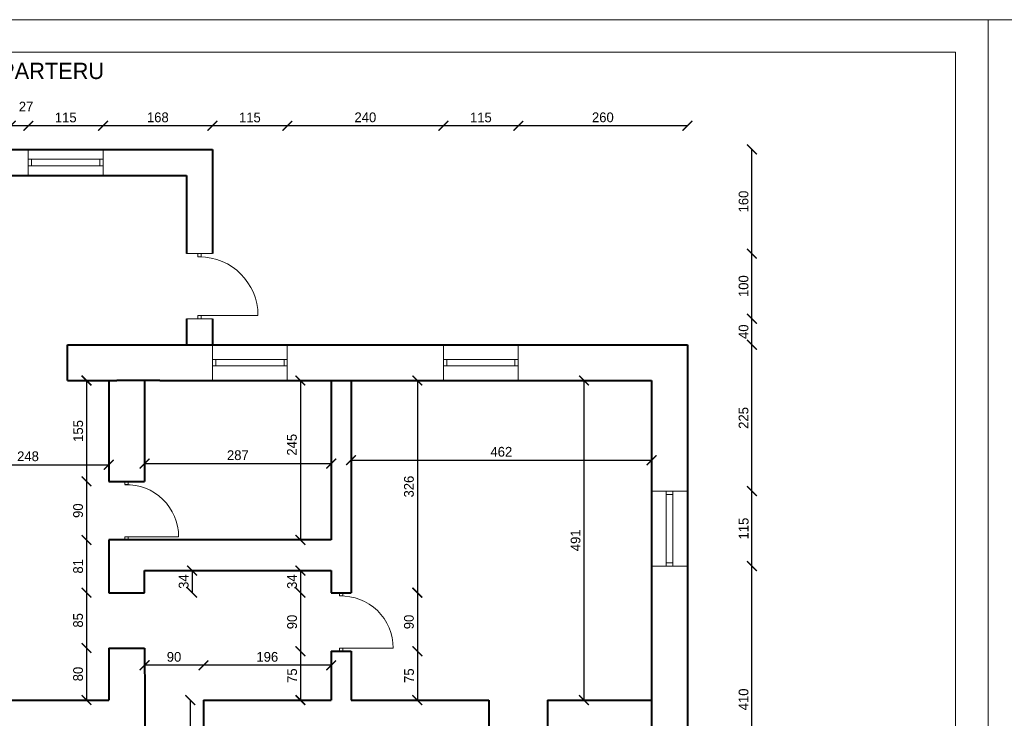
# Model space of a CAD drawing. Header units: millimetres. Extents: x 0 to 54826, y 42154 to 60442.
# Tile 24 of 64: x 32251 to 33764, y 56959 to 58033. Entities that reach past the tile are written whole.
import ezdxf

# ---------------------------------------------------------------- set-up
doc = ezdxf.new("R2010")
doc.units = ezdxf.units.MM
for name, color, linetype, lineweight in [('cienka', 3, 'Continuous', 18), ('gruba', 1, 'Continuous', 40), ('wymiary', 251, 'Continuous', 15)]:
    doc.layers.add(name, color=color, linetype=linetype, lineweight=lineweight)
doc.styles.get("Standard").update_dxf_attribs({"font": 'GOTHIC.TTF'})
doc.dimstyles.new('secemin', dxfattribs={"dimtxt": 15, "dimasz": 15, "dimexe": 1.25, "dimexo": 0.625, "dimgap": 5, "dimtad": 1, "dimdec": 0, "dimtxsty": 'Standard', "dimblk": 'ARCHTICK', "dimcen": 0, "dimse1": 1, "dimse2": 1, "dimclrd": 256, "dimclrt": 256, "dimadec": 0, "dimazin": 0, "dimtfac": 1, "dimtdec": 0, "dimtmove": 0, "dimatfit": 3, "dimfxl": 1, "dimtfillclr": 250, "dimarcsym": 1})

# ---------------------------------------------------------------- blocks, each defined once
blk = doc.blocks.new('_ArchTick')
at = {"color": 0, "linetype": 'ByBlock', "const_width": 0.15}
blk.add_lwpolyline([(-0.5, -0.5), (0.5, 0.5)], dxfattribs=at)
blk = doc.blocks.new('*D46')
at = {"layer": 'Defpoints', "color": 0, "transparency": 16777216}
for p in [(32139.5, 57360.4), (32387.5, 57360.4), (32387.5, 57348.7)]:
    blk.add_point(p, dxfattribs=at)
at = {"layer": 'wymiary', "lineweight": -2, "transparency": 16777216}
blk.add_line((32139.5, 57348.7), (32387.5, 57348.7), dxfattribs=at)
at = {"layer": 'wymiary', "lineweight": -2, "transparency": 16777216, "xscale": 15, "yscale": 15, "zscale": 15, "rotation": 180}
blk.add_blockref('_ArchTick', (32139.5, 57348.7), dxfattribs=at)
at = {"layer": 'wymiary', "lineweight": -2, "transparency": 16777216, "xscale": 15, "yscale": 15, "zscale": 15}
blk.add_blockref('_ArchTick', (32387.5, 57348.7), dxfattribs=at)
at = {"layer": 'wymiary', "transparency": 16777216, "insert": (32263.5, 57361.6), "char_height": 15, "attachment_point": 5}
blk.add_mtext('248', dxfattribs=at)
blk = doc.blocks.new('*D50')
at = {"layer": 'Defpoints', "color": 0, "transparency": 16777216}
for p in [(32362, 57478.1), (32353.4, 57323.1), (32387.5, 57323.1)]:
    blk.add_point(p, dxfattribs=at)
at = {"layer": 'wymiary', "lineweight": -2, "transparency": 16777216}
blk.add_line((32353.4, 57478.1), (32353.4, 57323.1), dxfattribs=at)
at = {"layer": 'wymiary', "lineweight": -2, "transparency": 16777216, "xscale": 15, "yscale": 15, "zscale": 15}
for p, rotation in [((32353.4, 57478.1), 90), ((32353.4, 57323.1), 270)]:
    blk.add_blockref('_ArchTick', p, dxfattribs=dict(at, rotation=rotation))
at = {"layer": 'wymiary', "transparency": 16777216, "insert": (32340.7, 57400.6), "char_height": 15, "attachment_point": 5, "rotation": 90}
blk.add_mtext('155', dxfattribs=at)
blk = doc.blocks.new('*D51')
at = {"layer": 'Defpoints', "color": 0, "transparency": 16777216}
for p in [(32387.5, 57323.1), (32353.4, 57233.1), (32387.5, 57233.1)]:
    blk.add_point(p, dxfattribs=at)
at = {"layer": 'wymiary', "lineweight": -2, "transparency": 16777216}
blk.add_line((32353.4, 57323.1), (32353.4, 57233.1), dxfattribs=at)
at = {"layer": 'wymiary', "lineweight": -2, "transparency": 16777216, "xscale": 15, "yscale": 15, "zscale": 15}
for p, rotation in [((32353.4, 57323.1), 90), ((32353.4, 57233.1), 270)]:
    blk.add_blockref('_ArchTick', p, dxfattribs=dict(at, rotation=rotation))
at = {"layer": 'wymiary', "transparency": 16777216, "insert": (32340.5, 57278.1), "char_height": 15, "attachment_point": 5, "rotation": 90}
blk.add_mtext('90', dxfattribs=at)
blk = doc.blocks.new('*D52')
at = {"layer": 'Defpoints', "color": 0, "transparency": 16777216}
for p in [(32387.5, 57233.1), (32353.4, 57152.1), (32387.5, 57152.1)]:
    blk.add_point(p, dxfattribs=at)
at = {"layer": 'wymiary', "lineweight": -2, "transparency": 16777216}
blk.add_line((32353.4, 57233.1), (32353.4, 57152.1), dxfattribs=at)
at = {"layer": 'wymiary', "lineweight": -2, "transparency": 16777216, "xscale": 15, "yscale": 15, "zscale": 15}
for p, rotation in [((32353.4, 57233.1), 90), ((32353.4, 57152.1), 270)]:
    blk.add_blockref('_ArchTick', p, dxfattribs=dict(at, rotation=rotation))
at = {"layer": 'wymiary', "transparency": 16777216, "insert": (32340.5, 57192.6), "char_height": 15, "attachment_point": 5, "rotation": 90}
blk.add_mtext('81', dxfattribs=at)
blk = doc.blocks.new('*D53')
at = {"layer": 'Defpoints', "color": 0, "transparency": 16777216}
for p in [(32387.5, 57152.1), (32353.4, 57067.1), (32387.5, 57067.1)]:
    blk.add_point(p, dxfattribs=at)
at = {"layer": 'wymiary', "lineweight": -2, "transparency": 16777216}
blk.add_line((32353.4, 57152.1), (32353.4, 57067.1), dxfattribs=at)
at = {"layer": 'wymiary', "lineweight": -2, "transparency": 16777216, "xscale": 15, "yscale": 15, "zscale": 15}
for p, rotation in [((32353.4, 57152.1), 90), ((32353.4, 57067.1), 270)]:
    blk.add_blockref('_ArchTick', p, dxfattribs=dict(at, rotation=rotation))
at = {"layer": 'wymiary', "transparency": 16777216, "insert": (32340.5, 57109.6), "char_height": 15, "attachment_point": 5, "rotation": 90}
blk.add_mtext('85', dxfattribs=at)
blk = doc.blocks.new('*D54')
at = {"layer": 'Defpoints', "color": 0, "transparency": 16777216}
for p in [(32387.5, 57067.1), (32353.4, 56987.1), (32353.4, 56987.1)]:
    blk.add_point(p, dxfattribs=at)
at = {"layer": 'wymiary', "lineweight": -2, "transparency": 16777216}
blk.add_line((32353.4, 57067.1), (32353.4, 56987.1), dxfattribs=at)
at = {"layer": 'wymiary', "lineweight": -2, "transparency": 16777216, "xscale": 15, "yscale": 15, "zscale": 15}
for p, rotation in [((32353.4, 57067.1), 90), ((32353.4, 56987.1), 270)]:
    blk.add_blockref('_ArchTick', p, dxfattribs=dict(at, rotation=rotation))
at = {"layer": 'wymiary', "transparency": 16777216, "insert": (32340.5, 57027.1), "char_height": 15, "attachment_point": 5, "rotation": 90}
blk.add_mtext('80', dxfattribs=at)
blk = doc.blocks.new('*D58')
at = {"layer": 'Defpoints', "color": 0, "transparency": 16777216}
for p in [(32442.5, 57351.2), (32729.5, 57351.2), (32729.5, 57350.5)]:
    blk.add_point(p, dxfattribs=at)
at = {"layer": 'wymiary', "lineweight": -2, "transparency": 16777216}
blk.add_line((32442.5, 57350.5), (32729.5, 57350.5), dxfattribs=at)
at = {"layer": 'wymiary', "lineweight": -2, "transparency": 16777216, "xscale": 15, "yscale": 15, "zscale": 15, "rotation": 180}
blk.add_blockref('_ArchTick', (32442.5, 57350.5), dxfattribs=at)
at = {"layer": 'wymiary', "lineweight": -2, "transparency": 16777216, "xscale": 15, "yscale": 15, "zscale": 15}
blk.add_blockref('_ArchTick', (32729.5, 57350.5), dxfattribs=at)
at = {"layer": 'wymiary', "transparency": 16777216, "insert": (32586, 57363.3), "char_height": 15, "attachment_point": 5}
blk.add_mtext('287', dxfattribs=at)
blk = doc.blocks.new('*D59')
at = {"layer": 'Defpoints', "color": 0, "transparency": 16777216}
for p in [(32682.1, 57478.1), (32682.1, 57233.1), (32682.1, 57233.1)]:
    blk.add_point(p, dxfattribs=at)
at = {"layer": 'wymiary', "lineweight": -2, "transparency": 16777216}
blk.add_line((32682.1, 57478.1), (32682.1, 57233.1), dxfattribs=at)
at = {"layer": 'wymiary', "lineweight": -2, "transparency": 16777216, "xscale": 15, "yscale": 15, "zscale": 15}
for p, rotation in [((32682.1, 57478.1), 90), ((32682.1, 57233.1), 270)]:
    blk.add_blockref('_ArchTick', p, dxfattribs=dict(at, rotation=rotation))
at = {"layer": 'wymiary', "transparency": 16777216, "insert": (32669.2, 57379.4), "char_height": 15, "attachment_point": 5, "rotation": 90}
blk.add_mtext('245', dxfattribs=at)
blk = doc.blocks.new('*D60')
at = {"layer": 'Defpoints', "color": 0, "transparency": 16777216}
for p in [(32760, 57355.6), (33222, 57355.6), (33222, 57355.6)]:
    blk.add_point(p, dxfattribs=at)
at = {"layer": 'wymiary', "lineweight": -2, "transparency": 16777216}
blk.add_line((32760, 57355.6), (33222, 57355.6), dxfattribs=at)
at = {"layer": 'wymiary', "lineweight": -2, "transparency": 16777216, "xscale": 15, "yscale": 15, "zscale": 15, "rotation": 180}
blk.add_blockref('_ArchTick', (32760, 57355.6), dxfattribs=at)
at = {"layer": 'wymiary', "lineweight": -2, "transparency": 16777216, "xscale": 15, "yscale": 15, "zscale": 15}
blk.add_blockref('_ArchTick', (33222, 57355.6), dxfattribs=at)
at = {"layer": 'wymiary', "transparency": 16777216, "insert": (32991, 57368.5), "char_height": 15, "attachment_point": 5}
blk.add_mtext('462', dxfattribs=at)
blk = doc.blocks.new('*D61')
at = {"layer": 'Defpoints', "color": 0, "transparency": 16777216}
for p in [(32836.8, 57478.1), (32792.4, 57152.1), (32861.9, 57152.1)]:
    blk.add_point(p, dxfattribs=at)
at = {"layer": 'wymiary', "lineweight": -2, "transparency": 16777216}
blk.add_line((32861.9, 57478.1), (32861.9, 57152.1), dxfattribs=at)
at = {"layer": 'wymiary', "lineweight": -2, "transparency": 16777216, "xscale": 15, "yscale": 15, "zscale": 15}
for p, rotation in [((32861.9, 57478.1), 90), ((32861.9, 57152.1), 270)]:
    blk.add_blockref('_ArchTick', p, dxfattribs=dict(at, rotation=rotation))
at = {"layer": 'wymiary', "transparency": 16777216, "insert": (32849, 57315.1), "char_height": 15, "attachment_point": 5, "rotation": 90}
blk.add_mtext('326', dxfattribs=at)
blk = doc.blocks.new('*D62')
at = {"layer": 'Defpoints', "color": 0, "transparency": 16777216}
for p in [(32792.4, 57152.1), (32792.4, 57062.1), (32861.9, 57062.1)]:
    blk.add_point(p, dxfattribs=at)
at = {"layer": 'wymiary', "lineweight": -2, "transparency": 16777216}
blk.add_line((32861.9, 57152.1), (32861.9, 57062.1), dxfattribs=at)
at = {"layer": 'wymiary', "lineweight": -2, "transparency": 16777216, "xscale": 15, "yscale": 15, "zscale": 15}
for p, rotation in [((32861.9, 57152.1), 90), ((32861.9, 57062.1), 270)]:
    blk.add_blockref('_ArchTick', p, dxfattribs=dict(at, rotation=rotation))
at = {"layer": 'wymiary', "transparency": 16777216, "insert": (32849, 57107.1), "char_height": 15, "attachment_point": 5, "rotation": 90}
blk.add_mtext('90', dxfattribs=at)
blk = doc.blocks.new('*D63')
at = {"layer": 'Defpoints', "color": 0, "transparency": 16777216}
for p in [(32792.4, 57062.1), (32861.9, 56987.1), (32861.9, 56987.1)]:
    blk.add_point(p, dxfattribs=at)
at = {"layer": 'wymiary', "lineweight": -2, "transparency": 16777216}
blk.add_line((32861.9, 57062.1), (32861.9, 56987.1), dxfattribs=at)
at = {"layer": 'wymiary', "lineweight": -2, "transparency": 16777216, "xscale": 15, "yscale": 15, "zscale": 15}
for p, rotation in [((32861.9, 57062.1), 90), ((32861.9, 56987.1), 270)]:
    blk.add_blockref('_ArchTick', p, dxfattribs=dict(at, rotation=rotation))
at = {"layer": 'wymiary', "transparency": 16777216, "insert": (32849.2, 57024.6), "char_height": 15, "attachment_point": 5, "rotation": 90}
blk.add_mtext('75', dxfattribs=at)
blk = doc.blocks.new('*D64')
at = {"layer": 'Defpoints', "color": 0, "transparency": 16777216}
for p in [(33118, 57478.1), (33118, 56987.1), (33118, 56987.1)]:
    blk.add_point(p, dxfattribs=at)
at = {"layer": 'wymiary', "lineweight": -2, "transparency": 16777216}
blk.add_line((33118, 57478.1), (33118, 56987.1), dxfattribs=at)
at = {"layer": 'wymiary', "lineweight": -2, "transparency": 16777216, "xscale": 15, "yscale": 15, "zscale": 15}
for p, rotation in [((33118, 57478.1), 90), ((33118, 56987.1), 270)]:
    blk.add_blockref('_ArchTick', p, dxfattribs=dict(at, rotation=rotation))
at = {"layer": 'wymiary', "transparency": 16777216, "insert": (33105.1, 57232.6), "char_height": 15, "attachment_point": 5, "rotation": 90}
blk.add_mtext('491', dxfattribs=at)
blk = doc.blocks.new('*D72')
at = {"layer": 'Defpoints', "color": 0, "transparency": 16777216}
for p in [(32683.8, 57186.1), (32682.2, 57152.1), (32729.5, 57152.1)]:
    blk.add_point(p, dxfattribs=at)
at = {"layer": 'wymiary', "lineweight": -2, "transparency": 16777216}
blk.add_line((32682.2, 57186.1), (32682.2, 57152.1), dxfattribs=at)
at = {"layer": 'wymiary', "lineweight": -2, "transparency": 16777216, "xscale": 15, "yscale": 15, "zscale": 15}
for p, rotation in [((32682.2, 57186.1), 90), ((32682.2, 57152.1), 270)]:
    blk.add_blockref('_ArchTick', p, dxfattribs=dict(at, rotation=rotation))
at = {"layer": 'wymiary', "transparency": 16777216, "insert": (32669.4, 57169.1), "char_height": 15, "attachment_point": 5, "rotation": 90}
blk.add_mtext('34', dxfattribs=at)
blk = doc.blocks.new('*D73')
at = {"layer": 'Defpoints', "color": 0, "transparency": 16777216}
for p in [(32729.5, 57152.1), (32682.2, 57062.1), (32729.5, 57062.1)]:
    blk.add_point(p, dxfattribs=at)
at = {"layer": 'wymiary', "lineweight": -2, "transparency": 16777216}
blk.add_line((32682.2, 57152.1), (32682.2, 57062.1), dxfattribs=at)
at = {"layer": 'wymiary', "lineweight": -2, "transparency": 16777216, "xscale": 15, "yscale": 15, "zscale": 15}
for p, rotation in [((32682.2, 57152.1), 90), ((32682.2, 57062.1), 270)]:
    blk.add_blockref('_ArchTick', p, dxfattribs=dict(at, rotation=rotation))
at = {"layer": 'wymiary', "transparency": 16777216, "insert": (32669.4, 57107.1), "char_height": 15, "attachment_point": 5, "rotation": 90}
blk.add_mtext('90', dxfattribs=at)
blk = doc.blocks.new('*D74')
at = {"layer": 'Defpoints', "color": 0, "transparency": 16777216}
for p in [(32729.5, 57062.1), (32682.2, 56987.1), (32682.2, 56987.1)]:
    blk.add_point(p, dxfattribs=at)
at = {"layer": 'wymiary', "lineweight": -2, "transparency": 16777216}
blk.add_line((32682.2, 57062.1), (32682.2, 56987.1), dxfattribs=at)
at = {"layer": 'wymiary', "lineweight": -2, "transparency": 16777216, "xscale": 15, "yscale": 15, "zscale": 15}
for p, rotation in [((32682.2, 57062.1), 90), ((32682.2, 56987.1), 270)]:
    blk.add_blockref('_ArchTick', p, dxfattribs=dict(at, rotation=rotation))
at = {"layer": 'wymiary', "transparency": 16777216, "insert": (32669.5, 57024.6), "char_height": 15, "attachment_point": 5, "rotation": 90}
blk.add_mtext('75', dxfattribs=at)
blk = doc.blocks.new('*D75')
at = {"layer": 'Defpoints', "color": 0, "transparency": 16777216}
for p in [(32533.2, 57040.5), (32729.5, 57024.6), (32533.2, 56987.1)]:
    blk.add_point(p, dxfattribs=at)
at = {"layer": 'wymiary', "lineweight": -2, "transparency": 16777216}
blk.add_line((32729.5, 57040.5), (32533.2, 57040.5), dxfattribs=at)
at = {"layer": 'wymiary', "lineweight": -2, "transparency": 16777216, "xscale": 15, "yscale": 15, "zscale": 15, "rotation": 180}
blk.add_blockref('_ArchTick', (32533.2, 57040.5), dxfattribs=at)
at = {"layer": 'wymiary', "lineweight": -2, "transparency": 16777216, "xscale": 15, "yscale": 15, "zscale": 15}
blk.add_blockref('_ArchTick', (32729.5, 57040.5), dxfattribs=at)
at = {"layer": 'wymiary', "transparency": 16777216, "insert": (32631.3, 57053.4), "char_height": 15, "attachment_point": 5}
blk.add_mtext('196', dxfattribs=at)
blk = doc.blocks.new('*D76')
at = {"layer": 'Defpoints', "color": 0, "transparency": 16777216}
for p in [(32442.7, 57040.5), (32442.7, 57039), (32533.2, 56987.1)]:
    blk.add_point(p, dxfattribs=at)
at = {"layer": 'wymiary', "lineweight": -2, "transparency": 16777216}
blk.add_line((32533.2, 57040.5), (32442.7, 57040.5), dxfattribs=at)
at = {"layer": 'wymiary', "lineweight": -2, "transparency": 16777216, "xscale": 15, "yscale": 15, "zscale": 15, "rotation": 180}
blk.add_blockref('_ArchTick', (32442.7, 57040.5), dxfattribs=at)
at = {"layer": 'wymiary', "lineweight": -2, "transparency": 16777216, "xscale": 15, "yscale": 15, "zscale": 15}
blk.add_blockref('_ArchTick', (32533.2, 57040.5), dxfattribs=at)
at = {"layer": 'wymiary', "transparency": 16777216, "insert": (32487.9, 57053.4), "char_height": 15, "attachment_point": 5}
blk.add_mtext('90', dxfattribs=at)
blk = doc.blocks.new('*D77')
at = {"layer": 'Defpoints', "color": 0, "transparency": 16777216}
for p in [(32442.5, 57186.1), (32442.5, 57152.1), (32515.7, 57152.1)]:
    blk.add_point(p, dxfattribs=at)
at = {"layer": 'wymiary', "lineweight": -2, "transparency": 16777216}
blk.add_line((32515.7, 57186.1), (32515.7, 57152.1), dxfattribs=at)
at = {"layer": 'wymiary', "lineweight": -2, "transparency": 16777216, "xscale": 15, "yscale": 15, "zscale": 15}
for p, rotation in [((32515.7, 57186.1), 90), ((32515.7, 57152.1), 270)]:
    blk.add_blockref('_ArchTick', p, dxfattribs=dict(at, rotation=rotation))
at = {"layer": 'wymiary', "transparency": 16777216, "insert": (32502.8, 57169.1), "char_height": 15, "attachment_point": 5, "rotation": 90}
blk.add_mtext('34', dxfattribs=at)
blk = doc.blocks.new('*D78')
at = {"layer": 'Defpoints', "color": 0, "transparency": 16777216}
for p in [(32520.1, 56987.1), (32512.9, 56786.1), (32520.1, 56786.1)]:
    blk.add_point(p, dxfattribs=at)
at = {"layer": 'wymiary', "lineweight": -2, "transparency": 16777216}
blk.add_line((32512.9, 56987.1), (32512.9, 56786.1), dxfattribs=at)
at = {"layer": 'wymiary', "lineweight": -2, "transparency": 16777216, "xscale": 15, "yscale": 15, "zscale": 15}
for p, rotation in [((32512.9, 56987.1), 90), ((32512.9, 56786.1), 270)]:
    blk.add_blockref('_ArchTick', p, dxfattribs=dict(at, rotation=rotation))
at = {"layer": 'wymiary', "transparency": 16777216, "insert": (32500, 56886.6), "char_height": 15, "attachment_point": 5, "rotation": 90}
blk.add_mtext('200', dxfattribs=at)
blk = doc.blocks.new('*D128')
at = {"layer": 'Defpoints', "color": 0, "transparency": 16777216}
for p in [(33277, 57193.1), (33376.1, 57193.1), (33277, 56783.1)]:
    blk.add_point(p, dxfattribs=at)
at = {"layer": 'wymiary', "lineweight": -2, "transparency": 16777216}
blk.add_line((33376.1, 56783.1), (33376.1, 57193.1), dxfattribs=at)
at = {"layer": 'wymiary', "lineweight": -2, "transparency": 16777216, "xscale": 15, "yscale": 15, "zscale": 15}
for p, rotation in [((33376.1, 57193.1), 90), ((33376.1, 56783.1), 270)]:
    blk.add_blockref('_ArchTick', p, dxfattribs=dict(at, rotation=rotation))
at = {"layer": 'wymiary', "transparency": 16777216, "insert": (33363.3, 56988.1), "char_height": 15, "attachment_point": 5, "rotation": 90}
blk.add_mtext('410', dxfattribs=at)
blk = doc.blocks.new('*D129')
at = {"layer": 'Defpoints', "color": 0, "transparency": 16777216}
for p in [(33277, 57308.1), (33376.1, 57308.1), (33277, 57193.1)]:
    blk.add_point(p, dxfattribs=at)
at = {"layer": 'wymiary', "lineweight": -2, "transparency": 16777216}
blk.add_line((33376.1, 57193.1), (33376.1, 57308.1), dxfattribs=at)
at = {"layer": 'wymiary', "lineweight": -2, "transparency": 16777216, "xscale": 15, "yscale": 15, "zscale": 15}
for p, rotation in [((33376.1, 57308.1), 90), ((33376.1, 57193.1), 270)]:
    blk.add_blockref('_ArchTick', p, dxfattribs=dict(at, rotation=rotation))
at = {"layer": 'wymiary', "transparency": 16777216, "insert": (33363.5, 57250.6), "char_height": 15, "attachment_point": 5, "rotation": 90}
blk.add_mtext('115', dxfattribs=at)
blk = doc.blocks.new('*D130')
at = {"layer": 'Defpoints', "color": 0, "transparency": 16777216}
for p in [(33277, 57533.1), (33376.1, 57533.1), (33277, 57308.1)]:
    blk.add_point(p, dxfattribs=at)
at = {"layer": 'wymiary', "lineweight": -2, "transparency": 16777216}
blk.add_line((33376.1, 57308.1), (33376.1, 57533.1), dxfattribs=at)
at = {"layer": 'wymiary', "lineweight": -2, "transparency": 16777216, "xscale": 15, "yscale": 15, "zscale": 15}
for p, rotation in [((33376.1, 57533.1), 90), ((33376.1, 57308.1), 270)]:
    blk.add_blockref('_ArchTick', p, dxfattribs=dict(at, rotation=rotation))
at = {"layer": 'wymiary', "transparency": 16777216, "insert": (33363.3, 57420.6), "char_height": 15, "attachment_point": 5, "rotation": 90}
blk.add_mtext('225', dxfattribs=at)
blk = doc.blocks.new('*D131')
at = {"layer": 'Defpoints', "color": 0, "transparency": 16777216}
for p in [(33017, 57869.5), (33017, 57533.1), (33277, 57533.1)]:
    blk.add_point(p, dxfattribs=at)
at = {"layer": 'wymiary', "lineweight": -2, "transparency": 16777216}
blk.add_line((33277, 57869.5), (33017, 57869.5), dxfattribs=at)
at = {"layer": 'wymiary', "lineweight": -2, "transparency": 16777216, "xscale": 15, "yscale": 15, "zscale": 15, "rotation": 180}
blk.add_blockref('_ArchTick', (33017, 57869.5), dxfattribs=at)
at = {"layer": 'wymiary', "lineweight": -2, "transparency": 16777216, "xscale": 15, "yscale": 15, "zscale": 15}
blk.add_blockref('_ArchTick', (33277, 57869.5), dxfattribs=at)
at = {"layer": 'wymiary', "transparency": 16777216, "insert": (33147, 57882.4), "char_height": 15, "attachment_point": 5}
blk.add_mtext('260', dxfattribs=at)
blk = doc.blocks.new('*D132')
at = {"layer": 'Defpoints', "color": 0, "transparency": 16777216}
for p in [(32902, 57869.5), (32902, 57533.1), (33017, 57533.1)]:
    blk.add_point(p, dxfattribs=at)
at = {"layer": 'wymiary', "lineweight": -2, "transparency": 16777216}
blk.add_line((33017, 57869.5), (32902, 57869.5), dxfattribs=at)
at = {"layer": 'wymiary', "lineweight": -2, "transparency": 16777216, "xscale": 15, "yscale": 15, "zscale": 15, "rotation": 180}
blk.add_blockref('_ArchTick', (32902, 57869.5), dxfattribs=at)
at = {"layer": 'wymiary', "lineweight": -2, "transparency": 16777216, "xscale": 15, "yscale": 15, "zscale": 15}
blk.add_blockref('_ArchTick', (33017, 57869.5), dxfattribs=at)
at = {"layer": 'wymiary', "transparency": 16777216, "insert": (32959.5, 57882.2), "char_height": 15, "attachment_point": 5}
blk.add_mtext('115', dxfattribs=at)
blk = doc.blocks.new('*D133')
at = {"layer": 'Defpoints', "color": 0, "transparency": 16777216}
for p in [(32662, 57869.5), (32662, 57533.1), (32902, 57533.1)]:
    blk.add_point(p, dxfattribs=at)
at = {"layer": 'wymiary', "lineweight": -2, "transparency": 16777216}
blk.add_line((32902, 57869.5), (32662, 57869.5), dxfattribs=at)
at = {"layer": 'wymiary', "lineweight": -2, "transparency": 16777216, "xscale": 15, "yscale": 15, "zscale": 15, "rotation": 180}
blk.add_blockref('_ArchTick', (32662, 57869.5), dxfattribs=at)
at = {"layer": 'wymiary', "lineweight": -2, "transparency": 16777216, "xscale": 15, "yscale": 15, "zscale": 15}
blk.add_blockref('_ArchTick', (32902, 57869.5), dxfattribs=at)
at = {"layer": 'wymiary', "transparency": 16777216, "insert": (32782, 57882.4), "char_height": 15, "attachment_point": 5}
blk.add_mtext('240', dxfattribs=at)
blk = doc.blocks.new('*D134')
at = {"layer": 'Defpoints', "color": 0, "transparency": 16777216}
for p in [(32547, 57869.5), (32547, 57533.1), (32662, 57533.1)]:
    blk.add_point(p, dxfattribs=at)
at = {"layer": 'wymiary', "lineweight": -2, "transparency": 16777216}
blk.add_line((32662, 57869.5), (32547, 57869.5), dxfattribs=at)
at = {"layer": 'wymiary', "lineweight": -2, "transparency": 16777216, "xscale": 15, "yscale": 15, "zscale": 15, "rotation": 180}
blk.add_blockref('_ArchTick', (32547, 57869.5), dxfattribs=at)
at = {"layer": 'wymiary', "lineweight": -2, "transparency": 16777216, "xscale": 15, "yscale": 15, "zscale": 15}
blk.add_blockref('_ArchTick', (32662, 57869.5), dxfattribs=at)
at = {"layer": 'wymiary', "transparency": 16777216, "insert": (32604.5, 57882.2), "char_height": 15, "attachment_point": 5}
blk.add_mtext('115', dxfattribs=at)
blk = doc.blocks.new('*D135')
at = {"layer": 'Defpoints', "color": 0, "transparency": 16777216}
for p in [(32379, 57869.5), (32379, 57833.1), (32547, 57533.1)]:
    blk.add_point(p, dxfattribs=at)
at = {"layer": 'wymiary', "lineweight": -2, "transparency": 16777216}
blk.add_line((32547, 57869.5), (32379, 57869.5), dxfattribs=at)
at = {"layer": 'wymiary', "lineweight": -2, "transparency": 16777216, "xscale": 15, "yscale": 15, "zscale": 15, "rotation": 180}
blk.add_blockref('_ArchTick', (32379, 57869.5), dxfattribs=at)
at = {"layer": 'wymiary', "lineweight": -2, "transparency": 16777216, "xscale": 15, "yscale": 15, "zscale": 15}
blk.add_blockref('_ArchTick', (32547, 57869.5), dxfattribs=at)
at = {"layer": 'wymiary', "transparency": 16777216, "insert": (32463, 57882.4), "char_height": 15, "attachment_point": 5}
blk.add_mtext('168', dxfattribs=at)
blk = doc.blocks.new('*D136')
at = {"layer": 'Defpoints', "color": 0, "transparency": 16777216}
for p in [(32264, 57869.5), (32264, 57833.1), (32379, 57833.1)]:
    blk.add_point(p, dxfattribs=at)
at = {"layer": 'wymiary', "lineweight": -2, "transparency": 16777216}
blk.add_line((32379, 57869.5), (32264, 57869.5), dxfattribs=at)
at = {"layer": 'wymiary', "lineweight": -2, "transparency": 16777216, "xscale": 15, "yscale": 15, "zscale": 15, "rotation": 180}
blk.add_blockref('_ArchTick', (32264, 57869.5), dxfattribs=at)
at = {"layer": 'wymiary', "lineweight": -2, "transparency": 16777216, "xscale": 15, "yscale": 15, "zscale": 15}
blk.add_blockref('_ArchTick', (32379, 57869.5), dxfattribs=at)
at = {"layer": 'wymiary', "transparency": 16777216, "insert": (32321.5, 57882.2), "char_height": 15, "attachment_point": 5}
blk.add_mtext('115', dxfattribs=at)
blk = doc.blocks.new('*D137')
at = {"layer": 'Defpoints', "color": 0, "transparency": 16777216}
for p in [(32237, 57869.5), (32237, 57833.1), (32264, 57833.1)]:
    blk.add_point(p, dxfattribs=at)
at = {"layer": 'wymiary', "lineweight": -2, "transparency": 16777216}
blk.add_line((32264, 57869.5), (32237, 57869.5), dxfattribs=at)
at = {"layer": 'wymiary', "lineweight": -2, "transparency": 16777216, "xscale": 15, "yscale": 15, "zscale": 15, "rotation": 180}
blk.add_blockref('_ArchTick', (32237, 57869.5), dxfattribs=at)
at = {"layer": 'wymiary', "lineweight": -2, "transparency": 16777216, "xscale": 15, "yscale": 15, "zscale": 15}
blk.add_blockref('_ArchTick', (32264, 57869.5), dxfattribs=at)
at = {"layer": 'wymiary', "transparency": 16777216, "insert": (32260.5, 57899), "char_height": 15, "attachment_point": 5}
blk.add_mtext('27', dxfattribs=at)
blk = doc.blocks.new('*D145')
at = {"layer": 'Defpoints', "color": 0, "transparency": 16777216}
for p in [(32547, 57573.1), (33376.1, 57573.1), (32547, 57533.1)]:
    blk.add_point(p, dxfattribs=at)
at = {"layer": 'wymiary', "lineweight": -2, "transparency": 16777216}
blk.add_line((33376.1, 57533.1), (33376.1, 57573.1), dxfattribs=at)
at = {"layer": 'wymiary', "lineweight": -2, "transparency": 16777216, "xscale": 15, "yscale": 15, "zscale": 15}
for p, rotation in [((33376.1, 57573.1), 90), ((33376.1, 57533.1), 270)]:
    blk.add_blockref('_ArchTick', p, dxfattribs=dict(at, rotation=rotation))
at = {"layer": 'wymiary', "transparency": 16777216, "insert": (33363.3, 57553.1), "char_height": 15, "attachment_point": 5, "rotation": 90}
blk.add_mtext('40', dxfattribs=at)
blk = doc.blocks.new('*D146')
at = {"layer": 'Defpoints', "color": 0, "transparency": 16777216}
for p in [(32547, 57673.1), (33376.1, 57673.1), (32547, 57573.1)]:
    blk.add_point(p, dxfattribs=at)
at = {"layer": 'wymiary', "lineweight": -2, "transparency": 16777216}
blk.add_line((33376.1, 57573.1), (33376.1, 57673.1), dxfattribs=at)
at = {"layer": 'wymiary', "lineweight": -2, "transparency": 16777216, "xscale": 15, "yscale": 15, "zscale": 15}
for p, rotation in [((33376.1, 57673.1), 90), ((33376.1, 57573.1), 270)]:
    blk.add_blockref('_ArchTick', p, dxfattribs=dict(at, rotation=rotation))
at = {"layer": 'wymiary', "transparency": 16777216, "insert": (33363.3, 57623.1), "char_height": 15, "attachment_point": 5, "rotation": 90}
blk.add_mtext('100', dxfattribs=at)
blk = doc.blocks.new('*D147')
at = {"layer": 'Defpoints', "color": 0, "transparency": 16777216}
for p in [(32547, 57833.1), (33376.1, 57833.1), (32547, 57673.1)]:
    blk.add_point(p, dxfattribs=at)
at = {"layer": 'wymiary', "lineweight": -2, "transparency": 16777216}
blk.add_line((33376.1, 57673.1), (33376.1, 57833.1), dxfattribs=at)
at = {"layer": 'wymiary', "lineweight": -2, "transparency": 16777216, "xscale": 15, "yscale": 15, "zscale": 15}
for p, rotation in [((33376.1, 57833.1), 90), ((33376.1, 57673.1), 270)]:
    blk.add_blockref('_ArchTick', p, dxfattribs=dict(at, rotation=rotation))
at = {"layer": 'wymiary', "transparency": 16777216, "insert": (33363.3, 57753.1), "char_height": 15, "attachment_point": 5, "rotation": 90}
blk.add_mtext('160', dxfattribs=at)

msp = doc.modelspace()

# ---------------------------------------------------------------- linework, layer by layer
at = {"layer": 'cienka'}
for p, q in [((30769.027, 58032.524), (33739.027, 58032.524)), ((33739.027, 58032.524), (33739.027, 55932.524)), ((33739.027, 55932.524), (33739.027, 58032.524)), ((33739.027, 58032.524), (36709.027, 58032.524)), ((30819.027, 57982.524), (33689.027, 57982.524)), ((33689.027, 57982.524), (33689.027, 55982.524)), ((32263.969, 57833.086), (32263.969, 57793.086)), ((32378.969, 57833.086), (32378.969, 57793.086)), ((32378.969, 57818.086), (32263.969, 57818.086)), ((32268.969, 57818.086), (32268.969, 57808.086)), ((32373.969, 57818.086), (32373.969, 57808.086)), ((32378.969, 57808.086), (32263.969, 57808.086)), ((32546.969, 57673.086), (32506.969, 57673.086)), ((32524.469, 57668.086), (32524.469, 57673.086)), ((32529.469, 57668.086), (32529.469, 57673.086)), ((32524.469, 57668.086), (32529.469, 57668.086)), ((32546.969, 57573.086), (32506.969, 57573.086)), ((32529.469, 57578.086), (32524.469, 57578.086)), ((32524.469, 57573.086), (32524.469, 57578.086)), ((32526.969, 57578.086), (32616.969, 57578.086)), ((32529.469, 57573.086), (32529.469, 57578.086)), ((32546.969, 57533.086), (32546.969, 57478.086)), ((32661.969, 57533.086), (32661.969, 57478.086)), ((32901.969, 57533.086), (32901.969, 57478.086)), ((33016.969, 57533.086), (33016.969, 57478.086)), ((32661.969, 57510.586), (32546.969, 57510.586)), ((32551.969, 57510.586), (32551.969, 57500.586)), ((32656.969, 57510.586), (32656.969, 57500.586)), ((33016.969, 57510.586), (32901.969, 57510.586)), ((32906.969, 57510.586), (32906.969, 57500.586)), ((33011.969, 57510.586), (33011.969, 57500.586)), ((32661.969, 57500.586), (32546.969, 57500.586)), ((33016.969, 57500.586), (32901.969, 57500.586)), ((32412.469, 57318.086), (32412.469, 57323.086)), ((32412.469, 57318.086), (32417.469, 57318.086)), ((32417.469, 57318.086), (32417.469, 57323.086)), ((33221.969, 57308.086), (33276.969, 57308.086)), ((33244.469, 57308.086), (33244.469, 57193.086)), ((33244.469, 57303.086), (33254.469, 57303.086)), ((33254.469, 57308.086), (33254.469, 57193.086)), ((32417.469, 57238.086), (32412.469, 57238.086)), ((32412.469, 57233.086), (32412.469, 57238.086)), ((32414.969, 57238.086), (32494.969, 57238.086)), ((32417.469, 57233.086), (32417.469, 57238.086)), ((32387.469, 57233.086), (32387.469, 57233.086)), ((33221.969, 57193.086), (33276.969, 57193.086)), ((33244.469, 57198.086), (33254.469, 57198.086)), ((32742.219, 57147.086), (32742.219, 57152.086)), ((32742.219, 57147.086), (32747.219, 57147.086)), ((32747.219, 57147.086), (32747.219, 57152.086)), ((32747.219, 57067.086), (32742.219, 57067.086)), ((32742.219, 57062.086), (32742.219, 57067.086)), ((32744.719, 57067.086), (32824.719, 57067.086)), ((32747.219, 57062.086), (32747.219, 57067.086))]:
    msp.add_line(p, q, dxfattribs=at)
for centre, radius, end in [((32526.969, 57578.086), 90, 90), ((32414.969, 57238.086), 80, 91.735705), ((32744.719, 57067.086), 80, 91.735705)]:
    msp.add_arc(centre, radius, 0, end, dxfattribs=at)
at = {"layer": 'gruba'}
for p, q in [((31951.969, 57833.086), (32546.969, 57833.086)), ((32546.969, 57833.086), (32546.969, 57673.086)), ((31991.969, 57793.086), (32506.969, 57793.086)), ((32506.969, 57793.086), (32506.969, 57673.086)), ((32506.969, 57573.086), (32506.969, 57533.086)), ((32546.969, 57573.086), (32546.969, 57533.086)), ((32323.969, 57533.086), (33276.969, 57533.086)), ((32323.969, 57478.086), (32323.969, 57533.086)), ((33276.969, 57533.086), (33276.969, 56381.086)), ((32323.969, 57478.086), (32399.969, 57478.086)), ((32387.469, 57478.086), (32387.469, 57323.086)), ((32465.969, 57478.086), (32399.969, 57478.086)), ((32442.469, 57478.086), (32442.469, 57323.086)), ((32465.969, 57478.086), (33221.969, 57478.086)), ((32729.469, 57478.086), (32729.469, 57233.086)), ((32759.969, 57478.086), (32759.969, 57152.086)), ((33221.969, 57478.086), (33221.969, 56987.086)), ((32387.469, 57323.086), (32442.469, 57323.086)), ((32729.469, 57233.086), (32387.469, 57233.086)), ((32387.469, 57233.086), (32387.469, 57186.086)), ((32387.469, 57186.086), (32387.469, 57152.086)), ((32442.469, 57186.086), (32729.469, 57186.086)), ((32442.469, 57152.086), (32442.469, 57186.086)), ((32729.469, 57186.086), (32729.469, 57152.086)), ((32387.469, 57152.086), (32442.469, 57152.086)), ((32729.469, 57152.086), (32759.969, 57152.086)), ((32387.469, 57067.086), (32442.469, 57067.086)), ((32387.469, 57067.086), (32387.469, 56987.086)), ((32442.469, 57067.086), (32443.175, 56987.086)), ((32729.469, 57062.086), (32759.969, 57062.086)), ((32729.469, 57062.086), (32729.469, 56987.086)), ((32759.969, 57062.086), (32759.969, 56987.086)), ((32219.469, 56987.086), (32387.469, 56987.086)), ((32443.175, 56987.086), (32443.175, 56931.086)), ((32533.175, 56987.086), (32729.469, 56987.086)), ((32533.175, 56987.086), (32533.175, 56931.086)), ((32759.969, 56987.086), (32971.969, 56987.086)), ((32971.969, 56987.086), (32971.969, 56931.086)), ((33061.969, 56987.086), (33221.969, 56987.086)), ((33061.969, 56987.086), (33061.969, 56931.086)), ((33221.969, 56987.086), (33221.969, 56931.086))]:
    msp.add_line(p, q, dxfattribs=at)

# ---------------------------------------------------------------- texts
at = {"layer": 'wymiary', "insert": (32122.318, 57966.371), "char_height": 25, "attachment_point": 1}
msp.add_mtext_dynamic_manual_height_columns('RZUT PARTERU', width=17463.96939, gutter_width=125, heights=[0], dxfattribs=at)

# ---------------------------------------------------------------- dimensions: what is measured, and where the dimension line sits
at = {"layer": 'wymiary'}
for base, p1, p2, picture, middle in [((32236.969, 57869.51), (32263.969, 57833.086), (32236.969, 57833.086), '*D137', (32260.457, 57899.015)), ((32263.969, 57869.51), (32378.969, 57833.086), (32263.969, 57833.086), '*D136', (32321.469, 57882.199)), ((32378.969, 57869.51), (32546.969, 57533.086), (32378.969, 57833.086), '*D135', (32462.969, 57882.387)), ((32546.969, 57869.51), (32661.969, 57533.086), (32546.969, 57533.086), '*D134', (32604.469, 57882.199)), ((32661.969, 57869.51), (32901.969, 57533.086), (32661.969, 57533.086), '*D133', (32781.969, 57882.387)), ((32901.969, 57869.51), (33016.969, 57533.086), (32901.969, 57533.086), '*D132', (32959.469, 57882.199)), ((32442.717, 57040.488), (32533.175, 56987.086), (32442.717, 57038.962), '*D76', (32487.946, 57053.366))]:
    dim = msp.add_linear_dim(base=base, p1=p1, p2=p2, dimstyle='secemin', override={"dimtmove": 1}, dxfattribs=at)
    dim.commit()
    dim.dimension.update_dxf_attribs({"geometry": picture, "text_midpoint": middle})
for base, p1, p2, picture, middle in [((33016.969, 57869.51), (33276.969, 57533.086), (33016.969, 57533.086), '*D131', (33146.969, 57882.387)), ((32387.469, 57348.677), (32139.469, 57360.419), (32387.469, 57360.419), '*D46', (32263.469, 57361.554)), ((32729.469, 57350.456), (32442.469, 57351.239), (32729.469, 57351.239), '*D58', (32585.969, 57363.333)), ((33221.969, 57355.586), (32759.969, 57355.586), (33221.969, 57355.586), '*D60', (32990.969, 57368.463)), ((32533.175, 57040.488), (32729.469, 57024.586), (32533.175, 56987.086), '*D75', (32631.322, 57053.366))]:
    dim = msp.add_linear_dim(base=base, p1=p1, p2=p2, dimstyle='secemin', dxfattribs=at)
    dim.commit()
    dim.dimension.update_dxf_attribs({"geometry": picture, "text_midpoint": middle})
for base, p1, p2, picture, middle in [((33376.141, 57833.086), (32546.969, 57673.086), (32546.969, 57833.086), '*D147', (33363.264, 57753.086)), ((33376.141, 57673.086), (32546.969, 57573.086), (32546.969, 57673.086), '*D146', (33363.264, 57623.086)), ((33376.141, 57533.086), (33276.969, 57308.086), (33276.969, 57533.086), '*D130', (33363.264, 57420.586)), ((32353.357, 57233.086), (32387.469, 57323.086), (32387.469, 57233.086), '*D51', (32340.479, 57278.086)), ((33376.141, 57308.086), (33276.969, 57193.086), (33276.969, 57308.086), '*D129', (33363.453, 57250.586)), ((32353.357, 57152.086), (32387.469, 57233.086), (32387.469, 57152.086), '*D52', (32340.479, 57192.586)), ((33376.141, 57193.086), (33276.969, 56783.086), (33276.969, 57193.086), '*D128', (33363.264, 56988.086)), ((32353.357, 57067.086), (32387.469, 57152.086), (32387.469, 57067.086), '*D53', (32340.479, 57109.586)), ((32682.23, 57062.086), (32729.469, 57152.086), (32729.469, 57062.086), '*D73', (32669.353, 57107.086)), ((32861.917, 57062.086), (32792.367, 57152.086), (32792.367, 57062.086), '*D62', (32849.04, 57107.086)), ((32353.357, 56987.086), (32387.469, 57067.086), (32353.357, 56987.086), '*D54', (32340.479, 57027.086)), ((32682.23, 56987.086), (32729.469, 57062.086), (32682.23, 56987.086), '*D74', (32669.541, 57024.586)), ((32861.917, 56987.086), (32792.367, 57062.086), (32861.917, 56987.086), '*D63', (32849.228, 57024.586))]:
    dim = msp.add_linear_dim(base=base, p1=p1, p2=p2, angle=90, dimstyle='secemin', override={"dimtmove": 1}, dxfattribs=at)
    dim.commit()
    dim.dimension.update_dxf_attribs({"geometry": picture, "text_midpoint": middle})
for base, p1, p2, picture, middle in [((33376.141, 57573.086), (32546.969, 57533.086), (32546.969, 57573.086), '*D145', (33363.264, 57553.086)), ((32353.357, 57323.086), (32361.969, 57478.086), (32387.469, 57323.086), '*D50', (32340.668, 57400.586)), ((32861.917, 57152.086), (32836.84, 57478.086), (32792.367, 57152.086), '*D61', (32849.04, 57315.086)), ((33117.962, 56987.086), (33117.962, 57478.086), (33117.962, 56987.086), '*D64', (33105.085, 57232.586)), ((32515.668, 57152.086), (32442.469, 57186.086), (32442.469, 57152.086), '*D77', (32502.791, 57169.086)), ((32682.23, 57152.086), (32683.814, 57186.086), (32729.469, 57152.086), '*D72', (32669.353, 57169.086))]:
    dim = msp.add_linear_dim(base=base, p1=p1, p2=p2, angle=90, dimstyle='secemin', dxfattribs=at)
    dim.commit()
    dim.dimension.update_dxf_attribs({"geometry": picture, "text_midpoint": middle})
dim = msp.add_linear_dim(base=(32682.098, 57233.086), p1=(32682.098, 57478.086), p2=(32682.098, 57233.086), angle=90, dimstyle='secemin', dxfattribs=at)
dim.commit()
dim.dimension.update_dxf_attribs({"geometry": '*D59', "text_midpoint": (32682.098, 57379.432), "dimtype": 160})
dim = msp.add_linear_dim(base=(32512.872, 56786.086), p1=(32520.121, 56987.086), p2=(32520.121, 56786.086), angle=90, text='200', dimstyle='secemin', dxfattribs=at)
dim.commit()
dim.dimension.update_dxf_attribs({"geometry": '*D78', "text_midpoint": (32499.995, 56886.586)})

doc.saveas('drawing.dxf')
